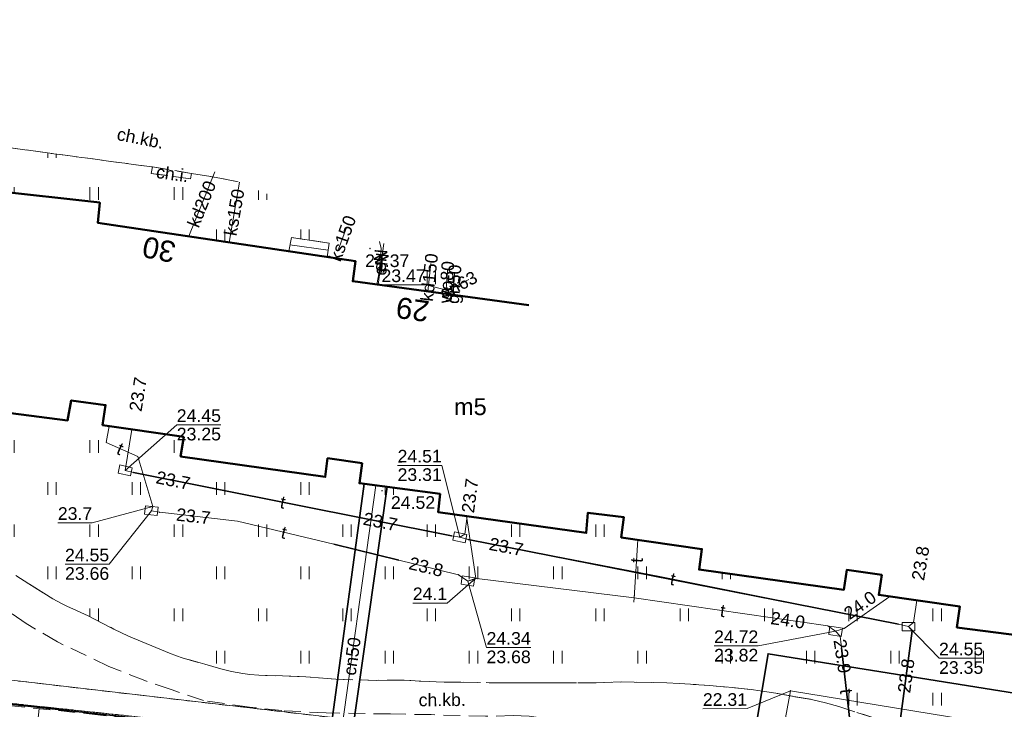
# Model space of a CAD drawing. Extents: x 7395144 to 7395446, y 6007497 to 6007827.
# Tile 58 of 62: x 7395326 to 7395384, y 6007760 to 6007801. Entities that reach past the tile are written whole.
import ezdxf
from ezdxf.enums import TextEntityAlignment as Align

# ---------------------------------------------------------------- set-up
doc = ezdxf.new("R2010")
doc.units = 0
doc.header["$PDSIZE"] = 0.75
doc.linetypes.add('PRZER1-1', pattern=[2, 1, -1])
doc.linetypes.add('PRZER2-1', pattern=[3, 2, -1])
doc.layers.get('0').update_dxf_attribs({"linetype": 'CONTINUOUS', "lineweight": 13})
for name, color, linetype, lineweight in [('GEPADR', 7, 'CONTINUOUS', 18), ('GEPADR_O', 7, 'CONTINUOUS', 18), ('GESBZO', 7, 'CONTINUOUS', 50), ('GESBZO_O', 7, 'CONTINUOUS', 50), ('GESDZI', 7, 'CONTINUOUS', 18), ('GESSCH', 7, 'CONTINUOUS', 18), ('GSLKOG', 7, 'CONTINUOUS', 35), ('GSPWPS', 7, 'CONTINUOUS', 13), ('GSPWPS_O', 7, 'CONTINUOUS', 13), ('GSSKOD', 7, 'PRZER2-1', 18), ('GSSKOD_O', 7, 'PRZER2-1', 18), ('GSSUTR', 7, 'PRZER2-1', 18), ('GSSZSN', 7, 'PRZER2-1', 18), ('GULLOB', 7, 'CONTINUOUS', 35), ('GUPIKP', 7, 'CONTINUOUS', 18), ('GUPPRZ', 7, 'CONTINUOUS', 18), ('GUPPRZ_O', 7, 'CONTINUOUS', 18), ('GUPZCP', 7, 'CONTINUOUS', 18)]:
    doc.layers.add(name, color=color, linetype=linetype, lineweight=lineweight)
for name, color, linetype, lineweight, true_color in [('GESUZY', 7, 'PRZER1-1', 18, 0x008000), ('GULCPR', 7, 'CONTINUOUS', 18, 0xd200d2), ('GULCPR_O', 7, 'CONTINUOUS', 18, 0xd200d2), ('GULEPR', 1, 'CONTINUOUS', 18, 0xff0000), ('GULEPR_O', 1, 'CONTINUOUS', 18, 0xff0000), ('GULGPR', 7, 'CONTINUOUS', 18, 0xbfbf00), ('GULGPR_O', 7, 'CONTINUOUS', 18, 0xbfbf00), ('GULKPR', 7, 'CONTINUOUS', 18, 0x803300), ('GULKPR_O', 7, 'CONTINUOUS', 18, 0x803300), ('GULTPR', 7, 'CONTINUOUS', 18, 0xff9100), ('GULTPR_O', 7, 'CONTINUOUS', 18, 0xff9100), ('GULWPR', 5, 'CONTINUOUS', 18, 0x0000ff), ('GULWPR_O', 5, 'CONTINUOUS', 18, 0x0000ff)]:
    doc.layers.add(name, color=color, linetype=linetype, lineweight=lineweight, true_color=true_color)
doc.styles.add('GEO-INFO', font='arial.ttf')

# ---------------------------------------------------------------- blocks, each defined once
blk = doc.blocks.new('KOLO')
blk.add_hatch(color=0).paths.add_polyline_path([(-0.5, 0), (-0.482963, -0.12941), (-0.433013, -0.25), (-0.353553, -0.353553), (-0.25, -0.433013), (-0.12941, -0.482963), (0, -0.5), (0.12941, -0.482963), (0.25, -0.433013), (0.353553, -0.353553), (0.433013, -0.25), (0.482963, -0.12941), (0.5, 0), (0.482963, 0.12941), (0.433013, 0.25), (0.353553, 0.353553), (0.25, 0.433013), (0.12941, 0.482963), (0, 0.5), (-0.12941, 0.482963), (-0.25, 0.433013), (-0.353553, 0.353553), (-0.433013, 0.25), (-0.482963, 0.12941)])
blk = doc.blocks.new('POINT')
at = {"color": 0}
blk.add_point((0, 0), dxfattribs=at)
blk = doc.blocks.new('PROSTOKAT1_5-1_PELNY')
at = {"color": 0}
blk.add_lwpolyline([(0.75, -0.5), (-0.75, -0.5), (-0.75, 0.5), (0.75, 0.5)], close=True, dxfattribs=at)
blk = doc.blocks.new('PION_C')
at = {"color": 0}
blk.add_lwpolyline([(0, 0.5), (0, -0.5)], dxfattribs=at)

msp = doc.modelspace()

# ---------------------------------------------------------------- hatches: boundary and pattern name
at = {"layer": 'GSSUTR', "linetype": 'Continuous', "lineweight": 18}
h = msp.add_hatch(dxfattribs=at)
h.set_pattern_fill('PTTU04', scale=0.5, style=0)
h.set_pattern_definition([(90, (7390000, 6000000), (-2.5, 2.5), [0.75, -4.25]), (90, (7390000.5, 6000000), (-2.5, 2.5), [0.75, -4.25])])
h.paths.add_polyline_path([(7395386.243, 6007770.935), (7395385.28, 6007764.14), (7395381.42, 6007764.64), (7395381.6, 6007765.87), (7395376.79, 6007766.56), (7395376.96, 6007767.75), (7395374.89, 6007768.05), (7395374.72, 6007766.87), (7395366.13, 6007768.07), (7395366.3, 6007769.28), (7395361.51, 6007769.98), (7395361.67, 6007771.17), (7395359.54, 6007771.44), (7395359.44, 6007770.24), (7395350.66, 6007771.47), (7395350.77, 6007772.56), (7395345.98, 6007773.19), (7395346.14, 6007774.38), (7395344.1, 6007774.67), (7395343.96, 6007773.57), (7395335.38, 6007774.78), (7395335.56, 6007775.94), (7395330.75, 6007776.64), (7395330.93, 6007777.83), (7395328.89, 6007778.1), (7395328.68, 6007776.92), (7395323.6, 6007777.56), (7395324.28, 6007782.9), (7395320.68, 6007783.37), (7395321.36, 6007787.22), (7395323.75, 6007786.95), (7395324.15, 6007790.55), (7395330.58, 6007789.84), (7395330.46, 6007788.65), (7395341.791, 6007786.954), (7395341.95, 6007787.78), (7395344.19, 6007787.43), (7395344.08, 6007786.611), (7395345.76, 6007786.36), (7395345.59, 6007785.18), (7395356.035, 6007783.761), (7395338.793, 6007791.082), (7395337.047, 6007791.408), (7395336.651, 6007791.47), (7395336.02, 6007791.574), (7395335.957, 6007791.253), (7395333.636, 6007791.576), (7395333.708, 6007791.955), (7395324.733, 6007793.164), (7395322.635, 6007793.362), (7395321.855, 6007792.398), (7395320.694, 6007791.005), (7395320.153, 6007790.253), (7395320.043, 6007790.098), (7395319.959, 6007789.963), (7395319.923, 6007789.897), (7395319.871, 6007789.776), (7395319.849, 6007789.7), (7395319.817, 6007789.581), (7395319.796, 6007789.514), (7395319.418, 6007788.472), (7395319.21, 6007787.873), (7395319.041, 6007787.358), (7395318.932, 6007786.98), (7395318.48, 6007785.255), (7395318.097, 6007783.782), (7395318.042, 6007783.551), (7395317.996, 6007783.314), (7395317.956, 6007783.07), (7395317.929, 6007782.854), (7395317.903, 6007782.571), (7395317.886, 6007782.219), (7395317.878, 6007781.759), (7395317.876, 6007781.355), (7395317.876, 6007780.575), (7395317.879, 6007780.331), (7395317.883, 6007779.98), (7395317.902, 6007779.55), (7395317.936, 6007779.155), (7395317.994, 6007778.675), (7395318.087, 6007778.087), (7395318.175, 6007777.62), (7395318.278, 6007777.145), (7395318.39, 6007776.689), (7395318.454, 6007776.453), (7395318.52, 6007776.228), (7395318.627, 6007775.901), (7395318.73, 6007775.637), (7395318.787, 6007775.504), (7395318.857, 6007775.359), (7395318.96, 6007775.167), (7395319.1, 6007774.93), (7395319.265, 6007774.644), (7395319.322, 6007774.533), (7395319.38, 6007774.421), (7395319.467, 6007774.251), (7395319.729, 6007773.715), (7395319.982, 6007773.246), (7395320.161, 6007772.97), (7395320.346, 6007772.722), (7395320.75, 6007772.225), (7395321.285, 6007771.581), (7395321.64, 6007771.191), (7395321.883, 6007770.951), (7395322.179, 6007770.703), (7395322.822, 6007770.199), (7395323.778, 6007769.318), (7395325.116, 6007768.08), (7395325.343, 6007767.892), (7395325.596, 6007767.714), (7395326.381, 6007767.228), (7395327.266, 6007766.661), (7395327.804, 6007766.333), (7395328.308, 6007766.052), (7395328.665, 6007765.877), (7395328.977, 6007765.737), (7395329.886, 6007765.331), (7395331.426, 6007764.54), (7395332.296, 6007764.12), (7395333.092, 6007763.78), (7395333.903, 6007763.448), (7395334.718, 6007763.105), (7395335.126, 6007762.946), (7395335.463, 6007762.832), (7395336.811, 6007762.458), (7395337.758, 6007762.188), (7395338.406, 6007762.022), (7395339.062, 6007761.893), (7395339.485, 6007761.837), (7395340.022, 6007761.801), (7395341.418, 6007761.755), (7395342.815, 6007761.708), (7395344.585, 6007761.559), (7395346.973, 6007761.496), (7395348.628, 6007761.508), (7395350.529, 6007761.4), (7395352.004, 6007761.386), (7395354.673, 6007761.341), (7395355.997, 6007761.35), (7395357.854, 6007761.349), (7395359.941, 6007761.356), (7395361.521, 6007761.398), (7395362.288, 6007761.394), (7395363.428, 6007761.368), (7395364.225, 6007761.344), (7395364.951, 6007761.312), (7395366.774, 6007761.185), (7395368.14, 6007761.065), (7395369.228, 6007760.943), (7395369.756, 6007760.875), (7395370.687, 6007760.735), (7395371.742, 6007760.534), (7395372.799, 6007760.358), (7395373.633, 6007760.169), (7395374.423, 6007759.94), (7395376.438, 6007759.291), (7395377.805, 6007758.814), (7395379.017, 6007758.322), (7395380.82, 6007757.535), (7395381.332, 6007757.329), (7395382.06, 6007757.068), (7395382.404, 6007756.973), (7395382.571, 6007756.942), (7395382.736, 6007756.918), (7395382.873, 6007756.906), (7395383.024, 6007756.9), (7395383.175, 6007756.902), (7395383.295, 6007756.905), (7395383.479, 6007756.911), (7395383.658, 6007756.923), (7395383.734, 6007756.932), (7395383.871, 6007756.965), (7395383.937, 6007756.988), (7395384.131, 6007757.075), (7395384.385, 6007757.211), (7395384.689, 6007757.375), (7395384.915, 6007757.505), (7395385.032, 6007757.579), (7395385.174, 6007757.676), (7395385.333, 6007757.795), (7395385.531, 6007757.946), (7395385.611, 6007758.009), (7395385.739, 6007758.114), (7395385.827, 6007758.192), (7395385.937, 6007758.298), (7395386.018, 6007758.382), (7395386.099, 6007758.472), (7395386.168, 6007758.554), (7395386.271, 6007758.687), (7395386.354, 6007758.808), (7395386.412, 6007758.904), (7395386.476, 6007759.016), (7395386.529, 6007759.122), (7395386.713, 6007759.568), (7395386.773, 6007759.683), (7395386.84, 6007759.801), (7395386.881, 6007759.875), (7395386.936, 6007760.004), (7395386.951, 6007760.06), (7395387.249, 6007761.413), (7395387.74, 6007765.525), (7395388.266, 6007770.076)], flags=0)

# ---------------------------------------------------------------- linework, layer by layer
at = {"layer": 'GESBZO', "color": 7, "linetype": 'Continuous', "lineweight": 50, "elevation": 10.18}
for points in [[(7395324.15, 6007790.55), (7395330.58, 6007789.84), (7395330.46, 6007788.65), (7395345.76, 6007786.36), (7395345.59, 6007785.18), (7395356.035, 6007783.761)], [(7395385.28, 6007764.14), (7395381.42, 6007764.64), (7395381.6, 6007765.87), (7395376.79, 6007766.56), (7395376.96, 6007767.75), (7395374.89, 6007768.05), (7395374.72, 6007766.87), (7395366.13, 6007768.07), (7395366.3, 6007769.28), (7395361.51, 6007769.98), (7395361.67, 6007771.17), (7395359.54, 6007771.44), (7395359.44, 6007770.24), (7395350.66, 6007771.47), (7395350.77, 6007772.56), (7395345.98, 6007773.19), (7395346.14, 6007774.38), (7395344.1, 6007774.67), (7395343.96, 6007773.57), (7395335.38, 6007774.78), (7395335.56, 6007775.94), (7395330.75, 6007776.64), (7395330.93, 6007777.83), (7395328.89, 6007778.1), (7395328.68, 6007776.92), (7395323.6, 6007777.56)]]:
    msp.add_lwpolyline(points, dxfattribs=at)
at = {"layer": 'GESDZI', "color": 7, "linetype": 'Continuous', "lineweight": 18, "elevation": 10.22}
msp.add_lwpolyline([(7395387.93, 6007687.6), (7395380.12, 6007687.98), (7395349.93, 6007694.27), (7395364, 6007757.01), (7395313.94, 6007762.83), (7395290, 6007789.52), (7395307.23, 6007797.53), (7395316.154, 6007800.694)], dxfattribs=at)
for points in [[(7395208.88, 6007732.82), (7395228.84, 6007751.29), (7395254.04, 6007769.81), (7395303.63, 6007764.04), (7395313.94, 6007762.83), (7395315.59, 6007761.16), (7395354.5, 6007757.04), (7395348.25, 6007694.55), (7395349.93, 6007694.27), (7395348.19, 6007686.54), (7395384.8, 6007680.52), (7395392.56, 6007656.98), (7395381.64, 6007573.08), (7395380.93, 6007567.64), (7395298.02, 6007582.09), (7395291.04, 6007582.64), (7395274.2, 6007590.33), (7395241.23, 6007663.62), (7395237.48, 6007672.95)], [(7395313.94, 6007762.83), (7395364, 6007757.01), (7395349.93, 6007694.27), (7395348.25, 6007694.55), (7395354.5, 6007757.04), (7395315.59, 6007761.16)]]:
    msp.add_lwpolyline(points, close=True, dxfattribs=at)
at = {"layer": 'GESSCH', "color": 7, "linetype": 'Continuous', "lineweight": 18, "elevation": 10.18}
msp.add_lwpolyline([(7395341.791, 6007786.954), (7395341.95, 6007787.78), (7395344.19, 6007787.43), (7395344.08, 6007786.611)], close=True, dxfattribs=at)
at = {"layer": 'GESSCH', "color": 7, "linetype": 'Continuous', "lineweight": 18, "elevation": 10.18, "flags": 128}
msp.add_lwpolyline([(7395341.862, 6007787.326), (7395344.135, 6007787.021)], dxfattribs=at)
at = {"layer": 'GESUZY', "color": 96, "linetype": 'PRZER1-1', "lineweight": 18, "ltscale": 0.5, "true_color": 0x008000, "elevation": 10.08}
msp.add_lwpolyline([(7395380.12, 6007687.98), (7395349.93, 6007694.27), (7395364, 6007757.01), (7395313.94, 6007762.83), (7395290, 6007789.52), (7395307.23, 6007797.53), (7395316.154, 6007800.694)], dxfattribs=at)
for points in [[(7395208.88, 6007732.82), (7395228.84, 6007751.29), (7395254.04, 6007769.81), (7395303.63, 6007764.04), (7395313.94, 6007762.83), (7395315.59, 6007761.16), (7395354.5, 6007757.04), (7395348.25, 6007694.55), (7395349.93, 6007694.27), (7395348.19, 6007686.54), (7395384.8, 6007680.52), (7395392.56, 6007656.98), (7395381.64, 6007573.08), (7395380.93, 6007567.64), (7395298.02, 6007582.09), (7395291.04, 6007582.64), (7395274.2, 6007590.33), (7395241.23, 6007663.62), (7395237.48, 6007672.95)], [(7395313.94, 6007762.83), (7395364, 6007757.01), (7395349.93, 6007694.27), (7395348.25, 6007694.55), (7395354.5, 6007757.04), (7395315.59, 6007761.16)]]:
    msp.add_lwpolyline(points, close=True, dxfattribs=at)
at = {"layer": 'GSLKOG', "color": 7, "linetype": 'Continuous', "lineweight": 35, "elevation": 10.18}
msp.add_lwpolyline([(7395234.611, 6007750.202), (7395259.54, 6007767.96), (7395262.01, 6007769.67), (7395267.551, 6007772.654), (7395293.496, 6007785.824), (7395315.671, 6007761.134), (7395338.368, 6007758.631), (7395354.445, 6007757.033), (7395350.676, 6007719.883), (7395348.157, 6007694.593)], dxfattribs=at)
at = {"layer": 'GSSKOD', "color": 7, "linetype": 'PRZER2-1', "lineweight": 18, "ltscale": 0.5, "elevation": 10.18}
for points in [[(7395338.793, 6007791.082), (7395337.047, 6007791.408), (7395336.651, 6007791.47), (7395336.02, 6007791.574), (7395333.708, 6007791.955), (7395324.733, 6007793.164), (7395322.635, 6007793.362), (7395321.855, 6007792.398), (7395320.694, 6007791.005), (7395320.153, 6007790.253)], [(7395325.596, 6007767.714), (7395326.381, 6007767.228), (7395327.266, 6007766.661), (7395327.804, 6007766.333), (7395328.308, 6007766.052), (7395328.665, 6007765.877), (7395328.977, 6007765.737), (7395329.886, 6007765.331), (7395331.426, 6007764.54), (7395332.296, 6007764.12), (7395333.092, 6007763.78), (7395333.903, 6007763.448), (7395334.718, 6007763.105), (7395335.126, 6007762.946), (7395335.463, 6007762.832), (7395336.811, 6007762.458), (7395337.758, 6007762.188), (7395338.406, 6007762.022), (7395339.062, 6007761.893), (7395339.485, 6007761.837), (7395340.022, 6007761.801), (7395341.418, 6007761.755), (7395342.815, 6007761.708), (7395344.585, 6007761.559), (7395346.973, 6007761.496), (7395348.628, 6007761.508), (7395350.529, 6007761.4), (7395352.004, 6007761.386), (7395354.673, 6007761.341), (7395355.997, 6007761.35), (7395357.854, 6007761.349), (7395359.941, 6007761.356), (7395361.521, 6007761.398), (7395362.288, 6007761.394), (7395363.428, 6007761.368), (7395364.225, 6007761.344), (7395364.951, 6007761.312), (7395366.774, 6007761.185), (7395368.14, 6007761.065), (7395369.228, 6007760.943), (7395369.756, 6007760.875), (7395370.687, 6007760.735), (7395371.742, 6007760.534), (7395372.799, 6007760.358), (7395373.633, 6007760.169), (7395374.423, 6007759.94), (7395376.438, 6007759.291)], [(7395360.695, 6007757.5), (7395360.006, 6007757.917), (7395359.117, 6007758.309), (7395358.11, 6007758.837), (7395357.47, 6007759.084), (7395356.792, 6007759.26), (7395356.469, 6007759.316), (7395356.061, 6007759.361), (7395355.097, 6007759.404), (7395353.465, 6007759.365), (7395350.241, 6007759.461), (7395347.826, 6007759.503), (7395344.013, 6007759.564), (7395341.376, 6007759.697), (7395339.457, 6007759.908), (7395336.736, 6007760.301), (7395334.821, 6007760.943), (7395333.256, 6007761.484), (7395331.127, 6007762.319), (7395328.073, 6007763.778), (7395326.216, 6007764.874), (7395324.273, 6007766.206)]]:
    msp.add_lwpolyline(points, dxfattribs=at)
msp.add_lwpolyline([(7395336.02, 6007791.574), (7395335.957, 6007791.253), (7395333.636, 6007791.576), (7395333.708, 6007791.955)], close=True, dxfattribs=at)
at = {"layer": 'GSSUTR', "color": 7, "linetype": 'PRZER2-1', "lineweight": 18, "ltscale": 0.5, "elevation": 10.1}
for points in [[(7395324.733, 6007793.164), (7395333.708, 6007791.955), (7395333.636, 6007791.576), (7395335.957, 6007791.253), (7395336.02, 6007791.574), (7395336.651, 6007791.47), (7395337.047, 6007791.408), (7395338.793, 6007791.082)], [(7395356.035, 6007783.761), (7395345.59, 6007785.18), (7395345.76, 6007786.36), (7395344.08, 6007786.611), (7395344.19, 6007787.43), (7395341.95, 6007787.78), (7395341.791, 6007786.954), (7395330.46, 6007788.65), (7395330.58, 6007789.84), (7395324.15, 6007790.55)], [(7395323.6, 6007777.56), (7395328.68, 6007776.92), (7395328.89, 6007778.1), (7395330.93, 6007777.83), (7395330.75, 6007776.64), (7395335.56, 6007775.94), (7395335.38, 6007774.78), (7395343.96, 6007773.57), (7395344.1, 6007774.67), (7395346.14, 6007774.38), (7395345.98, 6007773.19), (7395350.77, 6007772.56), (7395350.66, 6007771.47), (7395359.44, 6007770.24), (7395359.54, 6007771.44), (7395361.67, 6007771.17), (7395361.51, 6007769.98), (7395366.3, 6007769.28), (7395366.13, 6007768.07), (7395374.72, 6007766.87), (7395374.89, 6007768.05), (7395376.96, 6007767.75), (7395376.79, 6007766.56), (7395381.6, 6007765.87), (7395381.42, 6007764.64), (7395385.28, 6007764.14)], [(7395376.438, 6007759.291), (7395374.423, 6007759.94), (7395373.633, 6007760.169), (7395372.799, 6007760.358), (7395371.742, 6007760.534), (7395370.687, 6007760.735), (7395369.756, 6007760.875), (7395369.228, 6007760.943), (7395368.14, 6007761.065), (7395366.774, 6007761.185), (7395364.951, 6007761.312), (7395364.225, 6007761.344), (7395363.428, 6007761.368), (7395362.288, 6007761.394), (7395361.521, 6007761.398), (7395359.941, 6007761.356), (7395357.854, 6007761.349), (7395355.997, 6007761.35), (7395354.673, 6007761.341), (7395352.004, 6007761.386), (7395350.529, 6007761.4), (7395348.628, 6007761.508), (7395346.973, 6007761.496), (7395344.585, 6007761.559), (7395342.815, 6007761.708), (7395341.418, 6007761.755), (7395340.022, 6007761.801), (7395339.485, 6007761.837), (7395339.062, 6007761.893), (7395338.406, 6007762.022), (7395337.758, 6007762.188), (7395336.811, 6007762.458), (7395335.463, 6007762.832), (7395335.126, 6007762.946), (7395334.718, 6007763.105), (7395333.903, 6007763.448), (7395333.092, 6007763.78), (7395332.296, 6007764.12), (7395331.426, 6007764.54), (7395329.886, 6007765.331), (7395328.977, 6007765.737), (7395328.665, 6007765.877), (7395328.308, 6007766.052), (7395327.804, 6007766.333), (7395327.266, 6007766.661), (7395326.381, 6007767.228), (7395325.596, 6007767.714)]]:
    msp.add_lwpolyline(points, dxfattribs=at)
at = {"layer": 'GSSZSN', "color": 7, "linetype": 'PRZER2-1', "lineweight": 18, "ltscale": 0.5, "elevation": 10.06}
msp.add_lwpolyline([(7395293.865, 6007785.868), (7395300.237, 6007778.76), (7395316.08, 6007761.089), (7395316.201, 6007760.954), (7395329.963, 6007759.505), (7395338.289, 6007758.628)], dxfattribs=at)
at = {"layer": 'GSSZSN', "color": 7, "linetype": 'Continuous', "lineweight": 18, "elevation": 10.06, "flags": 128}
msp.add_lwpolyline([(7395326.986, 6007759.818), (7395326.869, 6007758.704)], dxfattribs=at)
at = {"layer": 'GULCPR', "color": 212, "linetype": 'Continuous', "lineweight": 18, "true_color": 0xd200d2, "elevation": 10.14}
for points in [[(7395346.955, 6007773.062), (7395344.69, 6007756.808), (7395367.377, 6007753.799), (7395369.833, 6007753.029)], [(7395392.987, 6007768.071), (7395391.263, 6007757.657), (7395371.544, 6007760.875), (7395370.606, 6007755.744)]]:
    msp.add_lwpolyline(points, dxfattribs=at)
at = {"layer": 'GULEPR', "color": 1, "linetype": 'Continuous', "lineweight": 18, "true_color": 0xff0000, "elevation": 10.14}
for points in [[(7395347.172, 6007787.524), (7395347.276, 6007787.11), (7395347.15, 6007785.713), (7395347.015, 6007784.986)], [(7395347.44, 6007787.41), (7395347.1, 6007784.975)], [(7395347.1, 6007784.975), (7395347.44, 6007787.41)]]:
    msp.add_lwpolyline(points, dxfattribs=at)
at = {"layer": 'GULGPR', "color": 52, "linetype": 'Continuous', "lineweight": 18, "true_color": 0xbfbf00, "elevation": 10.14}
for points in [[(7395351.628, 6007785.632), (7395351.544, 6007784.37)], [(7395352.474, 6007785.273), (7395351.24, 6007784.63)]]:
    msp.add_lwpolyline(points, dxfattribs=at)
at = {"layer": 'GULKPR', "color": 36, "linetype": 'Continuous', "lineweight": 18, "true_color": 0x803300, "elevation": 10.14}
for points in [[(7395337.399, 6007791.674), (7395335.859, 6007787.842)], [(7395338.874, 6007791.048), (7395338.249, 6007787.484)], [(7395345.212, 6007788.356), (7395344.748, 6007787.079)], [(7395350.215, 6007786.232), (7395350.034, 6007784.576)]]:
    msp.add_lwpolyline(points, dxfattribs=at)
at = {"layer": 'GULLOB', "color": 7, "linetype": 'Continuous', "lineweight": 35, "elevation": 10.12}
for points in [[(7395332.58, 6007773.836), (7395351.449, 6007770.067)], [(7395346.274, 6007773.151), (7395343.963, 6007756.262), (7395367.21, 6007753.149)], [(7395367.542, 6007754.449), (7395345.418, 6007757.354), (7395347.635, 6007772.972)], [(7395352.429, 6007769.862), (7395377.96, 6007764.833)], [(7395344.464, 6007769.566), (7395348.327, 6007768.624)], [(7395376.502, 6007747.339), (7395378.759, 6007764.425)], [(7395374.567, 6007763.421), (7395375.26, 6007757.422)], [(7395389.664, 6007759.958), (7395370.226, 6007763.071), (7395369.064, 6007756.124)]]:
    msp.add_lwpolyline(points, dxfattribs=at)
at = {"layer": 'GULTPR', "color": 30, "linetype": 'Continuous', "lineweight": 18, "true_color": 0xff9100, "elevation": 10.14}
for points in [[(7395333.646, 6007771.562), (7395333.734, 6007771.804), (7395332.848, 6007774.769), (7395330.963, 6007775.616), (7395331.133, 6007776.584)], [(7395332.479, 6007776.388), (7395332.094, 6007773.952)], [(7395351.943, 6007769.983), (7395351.449, 6007770.067), (7395332.58, 6007773.836), (7395332.094, 6007773.952)], [(7395333.646, 6007771.562), (7395334.138, 6007771.465), (7395338.752, 6007770.94), (7395344.464, 6007769.566), (7395351.868, 6007767.76), (7395352.418, 6007767.385)], [(7395352.37, 6007771.23), (7395352.232, 6007770.175), (7395351.943, 6007769.983)], [(7395352.335, 6007771.235), (7395352.882, 6007767.567), (7395352.418, 6007767.385)], [(7395378.553, 6007764.687), (7395377.96, 6007764.833), (7395363.805, 6007767.667), (7395352.429, 6007769.862), (7395351.943, 6007769.983)], [(7395362.285, 6007766.386), (7395362.499, 6007769.835)], [(7395362.285, 6007766.386), (7395352.947, 6007767.534), (7395352.418, 6007767.385)], [(7395374.226, 6007764.404), (7395373.769, 6007764.728), (7395362.285, 6007766.386)], [(7395374.226, 6007764.404), (7395374.73, 6007764.581), (7395377.435, 6007766.467)], [(7395379.051, 6007766.236), (7395378.845, 6007764.921), (7395378.553, 6007764.687)], [(7395374.226, 6007764.404), (7395374.487, 6007764.112), (7395375.319, 6007756.912), (7395375.442, 6007756.395)], [(7395376.434, 6007746.742), (7395376.502, 6007747.339), (7395378.759, 6007764.425), (7395378.553, 6007764.687)]]:
    msp.add_lwpolyline(points, dxfattribs=at)
at = {"layer": 'GULWPR', "color": 5, "linetype": 'Continuous', "lineweight": 18, "true_color": 0x0000ff, "elevation": 10.14}
msp.add_lwpolyline([(7395351.203, 6007785.813), (7395351.1, 6007784.431)], dxfattribs=at)
at = {"layer": 'GUPPRZ_O', "color": 52, "linetype": 'Continuous', "lineweight": 9, "true_color": 0xbfbf00, "elevation": 10.8, "flags": 128}
msp.add_lwpolyline([(7395347.293, 6007784.959), (7395349.914, 6007784.959), (7395351.24, 6007784.63)], dxfattribs=at)
at = {"layer": 'GUPPRZ_O', "color": 30, "linetype": 'Continuous', "lineweight": 9, "true_color": 0xff9100, "elevation": 10.8, "flags": 128}
for points in [[(7395337.771, 6007776.657), (7395335.15, 6007776.655), (7395332.094, 6007773.952)], [(7395335.15, 6007776.655), (7395337.771, 6007776.657)], [(7395348.247, 6007774.249), (7395350.867, 6007774.251), (7395351.943, 6007769.983)], [(7395348.247, 6007774.249), (7395350.867, 6007774.251)], [(7395328.097, 6007770.849), (7395330.136, 6007770.851), (7395333.734, 6007771.804)], [(7395328.522, 6007768.382), (7395331.143, 6007768.384), (7395333.646, 6007771.562)], [(7395328.522, 6007768.382), (7395331.143, 6007768.384)], [(7395349.15, 6007766.079), (7395351.188, 6007766.081), (7395352.882, 6007767.567)], [(7395356.144, 6007763.437), (7395353.524, 6007763.435), (7395352.418, 6007767.385)], [(7395367.018, 6007763.536), (7395369.639, 6007763.538), (7395374.226, 6007764.404)], [(7395382.982, 6007762.805), (7395380.361, 6007762.803), (7395378.553, 6007764.687)], [(7395353.524, 6007763.435), (7395356.144, 6007763.437)], [(7395367.018, 6007763.536), (7395369.639, 6007763.538)], [(7395380.361, 6007762.803), (7395382.982, 6007762.805)]]:
    msp.add_lwpolyline(points, dxfattribs=at)
at = {"layer": 'GUPPRZ_O', "color": 212, "linetype": 'Continuous', "lineweight": 9, "true_color": 0xd200d2, "elevation": 10.8, "flags": 128}
msp.add_lwpolyline([(7395366.354, 6007759.814), (7395368.975, 6007759.816), (7395371.544, 6007760.875)], dxfattribs=at)

# ---------------------------------------------------------------- block references
at = {"layer": 'GEPADR', "color": 7, "lineweight": 18}
for p in [(7395333.554, 6007787.53, 10.28), (7395348.473, 6007784.054, 10.28)]:
    msp.add_blockref('POINT', p, dxfattribs=at)
at = {"layer": 'GSPWPS', "color": 7, "lineweight": 13, "xscale": 0.09, "yscale": 0.09}
for p in [(7395346.61, 6007787.117, 10.08), (7395347.328, 6007772.747, 10.08)]:
    msp.add_blockref('KOLO', p, dxfattribs=at)
at = {"layer": 'GUPIKP', "color": 30, "lineweight": 18, "true_color": 0xff9100, "xscale": 0.5, "yscale": 0.5}
for p, rotation in [((7395332.094, 6007773.952, 10.16), 347.4405568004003), ((7395333.646, 6007771.562, 10.16), 353.1701292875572), ((7395351.943, 6007769.983, 10.16), 347.4405568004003), ((7395352.418, 6007767.385, 10.16), 351.4512575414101), ((7395378.553, 6007764.687, 10.16), 0.04561564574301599), ((7395374.226, 6007764.404, 10.16), 351.4512575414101)]:
    msp.add_blockref('PROSTOKAT1_5-1_PELNY', p, dxfattribs=dict(at, rotation=rotation))
at = {"layer": 'GUPPRZ', "color": 52, "lineweight": 18, "true_color": 0xbfbf00}
msp.add_blockref('POINT', (7395351.24, 6007784.63, 10.16), dxfattribs=at)
at = {"layer": 'GUPPRZ', "color": 30, "lineweight": 18, "true_color": 0xff9100}
for p in [(7395332.479, 6007776.387, 10.16), (7395332.094, 6007773.952, 10.16), (7395332.58, 6007773.836, 10.16), (7395333.646, 6007771.562, 10.16), (7395333.734, 6007771.804, 10.16), (7395334.138, 6007771.465, 10.16), (7395352.37, 6007771.231, 10.16), (7395351.449, 6007770.067, 10.16), (7395351.943, 6007769.983, 10.16), (7395352.429, 6007769.862, 10.16), (7395351.868, 6007767.76, 10.16), (7395352.418, 6007767.385, 10.16), (7395352.882, 6007767.567, 10.16), (7395379.051, 6007766.234, 10.16), (7395373.769, 6007764.728, 10.16), (7395374.226, 6007764.404, 10.16), (7395374.73, 6007764.581, 10.16), (7395378.553, 6007764.687, 10.16), (7395378.759, 6007764.425, 10.16), (7395374.487, 6007764.112, 10.16)]:
    msp.add_blockref('POINT', p, dxfattribs=at)
at = {"layer": 'GUPPRZ', "color": 212, "lineweight": 18, "true_color": 0xd200d2}
msp.add_blockref('POINT', (7395371.544, 6007760.875, 10.16), dxfattribs=at)
at = {"layer": 'GUPZCP', "color": 7, "lineweight": 18, "xscale": 0.5, "yscale": 0.5, "rotation": 355.4619651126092}
msp.add_blockref('PION_C', (7395362.285, 6007766.386, 10.16), dxfattribs=at)

# ---------------------------------------------------------------- texts
at = {"layer": 'GEPADR_O', "color": 7, "linetype": 'Continuous', "lineweight": 0, "style": 'GEO-INFO'}
for s, rotation, p in [('30', 168.67773, (7395334.1, 6007787.055, 10.8)), ('29', 172.11547, (7395349.139, 6007783.499, 10.8))]:
    msp.add_text(s, height=1.25, rotation=rotation, dxfattribs=at).set_placement(p, align=Align.MIDDLE)
at = {"layer": 'GESBZO_O', "color": 7, "linetype": 'Continuous', "lineweight": 0, "style": 'GEO-INFO'}
msp.add_text('m5', height=1, rotation=0.04562, dxfattribs=at).set_placement((7395352.563, 6007777.725, 10.8), align=Align.MIDDLE)
at = {"layer": 'GSPWPS_O', "color": 7, "linetype": 'Continuous', "lineweight": 0, "style": 'GEO-INFO'}
for s, p in [('24.37', (7395347.634, 6007786.393, 10.8)), ('24.52', (7395349.163, 6007772.047, 10.8))]:
    msp.add_text(s, height=0.75, rotation=0.04562, dxfattribs=at).set_placement(p, align=Align.MIDDLE)
at = {"layer": 'GSSKOD_O', "color": 7, "linetype": 'Continuous', "lineweight": 0, "style": 'GEO-INFO'}
for s, rotation, p in [('ch.kb.', 348.89054, (7395332.999, 6007793.676, 10.8)), ('ch.i.', 352.07736, (7395334.894, 6007791.56, 10.8)), ('ch.kb.', 0.41543, (7395350.893, 6007760.356, 10.8))]:
    msp.add_text(s, height=0.75, rotation=rotation, dxfattribs=at).set_placement(p, align=Align.MIDDLE)
at = {"layer": 'GULCPR_O', "color": 212, "linetype": 'Continuous', "lineweight": 0, "true_color": 0xd200d2, "style": 'GEO-INFO'}
msp.add_text('cn50', height=0.75, rotation=81.9786, dxfattribs=at).set_placement((7395345.542, 6007762.923, 10.8), align=Align.MIDDLE)
at = {"layer": 'GULEPR_O', "color": 1, "linetype": 'Continuous', "lineweight": 0, "true_color": 0xff0000, "style": 'GEO-INFO'}
for rotation, p in [(84.84625, (7395347.213, 6007786.411, 10.8)), (82.05954, (7395347.27, 6007786.193, 10.8))]:
    msp.add_text('eN', height=0.75, rotation=rotation, dxfattribs=at).set_placement(p, align=Align.MIDDLE_CENTER)
at = {"layer": 'GULGPR_O', "color": 52, "linetype": 'Continuous', "lineweight": 0, "true_color": 0xbfbf00, "style": 'GEO-INFO'}
for s, rotation, p in [('gn50', 86.17737, (7395351.586, 6007785.001, 10.8)), ('gn63', 27.509, (7395351.857, 6007784.951, 10.8))]:
    msp.add_text(s, height=0.75, rotation=rotation, dxfattribs=at).set_placement(p, align=Align.MIDDLE_CENTER)
at = {"layer": 'GULKPR_O', "color": 36, "linetype": 'Continuous', "lineweight": 0, "true_color": 0x803300, "style": 'GEO-INFO'}
for s, rotation, p in [('kd200', 68.10626, (7395336.629, 6007789.758, 10.8)), ('ks150', 80.06246, (7395338.562, 6007789.266, 10.8)), ('ks150', 70.02797, (7395344.98, 6007787.718, 10.8)), ('kd150', 83.75507, (7395350.125, 6007785.404, 10.8))]:
    msp.add_text(s, height=0.75, rotation=rotation, dxfattribs=at).set_placement(p, align=Align.MIDDLE_CENTER)
at = {"layer": 'GULTPR_O', "color": 30, "linetype": 'Continuous', "lineweight": 0, "true_color": 0xff9100, "style": 'GEO-INFO'}
for rotation, p in [(335.9814, (7395331.795, 6007775.241, 10.8)), (348.58647, (7395341.442, 6007772.065, 10.8)), (346.29464, (7395341.508, 6007770.275, 10.8)), (86.56226, (7395362.425, 6007768.626, 10.8)), (348.58647, (7395364.572, 6007767.513, 10.8)), (352.02421, (7395367.533, 6007765.628, 10.8)), (276.39379, (7395374.864, 6007760.847, 10.8))]:
    msp.add_text('t', height=0.75, rotation=rotation, dxfattribs=at).set_placement(p, align=Align.MIDDLE)
at = {"layer": 'GULWPR_O', "color": 5, "linetype": 'Continuous', "lineweight": 0, "true_color": 0x0000ff, "style": 'GEO-INFO'}
msp.add_text('wo80', height=0.75, rotation=85.75627, dxfattribs=at).set_placement((7395351.151, 6007785.122, 10.8), align=Align.MIDDLE_CENTER)
at = {"layer": 'GUPPRZ_O', "color": 52, "linetype": 'Continuous', "lineweight": 0, "true_color": 0xbfbf00, "style": 'GEO-INFO'}
msp.add_text('23.47', height=0.75, dxfattribs=at).set_placement((7395347.293, 6007785.502, 10.8), align=Align.MIDDLE_LEFT)
at = {"layer": 'GUPPRZ_O', "color": 30, "linetype": 'Continuous', "lineweight": 0, "true_color": 0xff9100, "style": 'GEO-INFO'}
for s, rotation, p in [('23.7', 80.83268, (7395332.851, 6007778.47, 10.8)), ('23.7', 348.58647, (7395334.938, 6007773.364, 10.8)), ('23.7', 82.55154, (7395352.537, 6007772.451, 10.8)), ('23.7', 353.74309, (7395336.136, 6007771.237, 10.8)), ('23.7', 348.58647, (7395347.226, 6007770.91, 10.8)), ('23.7', 349.15943, (7395354.696, 6007769.424, 10.8)), ('23.8', 80.83268, (7395379.26, 6007768.444, 10.8)), ('23.8', 346.29464, (7395349.94, 6007768.232, 10.8)), ('24.0', 35.56902, (7395375.673, 6007765.962, 10.8)), ('24.0', 352.02421, (7395371.395, 6007765.069, 10.8)), ('23.9', 278.68562, (7395374.623, 6007762.931, 10.8)), ('23.8', 82.55154, (7395378.407, 6007761.766, 10.8))]:
    msp.add_text(s, height=0.75, rotation=rotation, dxfattribs=at).set_placement(p, align=Align.MIDDLE)
for s, p in [('24.45', (7395335.15, 6007776.827, 10.8)), ('23.25', (7395335.151, 6007775.732, 10.8)), ('24.51', (7395348.246, 6007774.421, 10.8)), ('23.31', (7395348.247, 6007773.326, 10.8)), ('24.55', (7395328.522, 6007768.555, 10.8)), ('23.66', (7395328.523, 6007767.46, 10.8)), ('24.34', (7395353.523, 6007763.608, 10.8)), ('24.72', (7395367.018, 6007763.708, 10.8)), ('23.68', (7395353.524, 6007762.513, 10.8)), ('23.82', (7395367.019, 6007762.613, 10.8)), ('24.55', (7395380.361, 6007762.975, 10.8)), ('23.35', (7395380.362, 6007761.88, 10.8))]:
    msp.add_text(s, height=0.75, rotation=0.04562, dxfattribs=at).set_placement(p)
for s, p in [('23.7', (7395329.116, 6007771.393, 10.8)), ('24.1', (7395350.168, 6007766.629, 10.8))]:
    msp.add_text(s, height=0.75, rotation=0.04562, dxfattribs=at).set_placement(p, align=Align.MIDDLE_CENTER)
at = {"layer": 'GUPPRZ_O', "color": 212, "linetype": 'Continuous', "lineweight": 0, "true_color": 0xd200d2, "style": 'GEO-INFO'}
msp.add_text('22.31', height=0.75, rotation=0.04562, dxfattribs=at).set_placement((7395367.664, 6007760.358, 10.8), align=Align.MIDDLE_CENTER)

doc.saveas('drawing.dxf')
